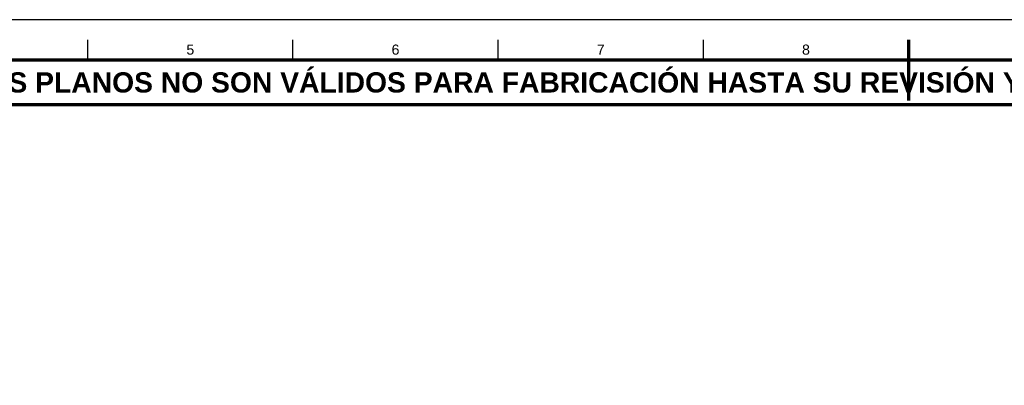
# Model space of a CAD drawing. Header units: millimetres. Extents: x 0 to 841, y 0 to 594.
# Tile 4 of 6: x 206 to 449, y 504 to 594. Entities that reach past the tile are written whole.
import ezdxf
from ezdxf.enums import TextEntityAlignment as Align

# ---------------------------------------------------------------- set-up
doc = ezdxf.new("R2010")
doc.units = ezdxf.units.MM
for name, color, linetype, lineweight in [('FINA', 7, 'CONTINUOUS', 25), ('MARCO', 7, 'CONTINUOUS', 70), ('TXT', 7, 'CONTINUOUS', 25)]:
    doc.layers.add(name, color=color, linetype=linetype, lineweight=lineweight)
doc.styles.add('STD', font='LiberationSans-Regular.ttf')
doc.styles.add('STDB', font='LiberationSans-Bold.ttf')

msp = doc.modelspace()

# ---------------------------------------------------------------- linework, layer by layer
at = {"layer": 'FINA'}
for p, q in [((222.75, 584), (222.75, 589)), ((273.44, 584), (273.44, 589)), ((324.12, 584), (324.12, 589)), ((374.81, 584), (374.81, 589)), ((425.5, 584), (425.5, 589))]:
    msp.add_line(p, q, dxfattribs=at)
msp.add_lwpolyline([(0, 0), (841, 0), (841, 594), (0, 594)], close=True, dxfattribs=at)
at = {"layer": 'MARCO'}
msp.add_line((425.5, 589), (425.5, 574), dxfattribs=at)
for points in [[(20, 10), (831, 10), (831, 584), (20, 584)], [(20, 573), (831, 573), (831, 584), (20, 584)]]:
    msp.add_lwpolyline(points, close=True, dxfattribs=at)

# ---------------------------------------------------------------- texts
at = {"layer": 'TXT'}
for s, height, style, p in [('5', 2.5, 'STD', (248.09, 586.6)), ('6', 2.5, 'STD', (298.78, 586.6)), ('7', 2.5, 'STD', (349.47, 586.6)), ('8', 2.5, 'STD', (400.16, 586.6)), ('ESTOS PLANOS NO SON VÁLIDOS PARA FABRICACIÓN HASTA SU REVISIÓN Y APROBACIÓN POR UN INGENIERO CALCULISTA HABILITADO.', 5, 'STDB', (425.5, 578.5))]:
    msp.add_text(s, height=height, dxfattribs=dict(at, style=style)).set_placement(p, align=Align.MIDDLE_CENTER)

doc.saveas('drawing.dxf')
